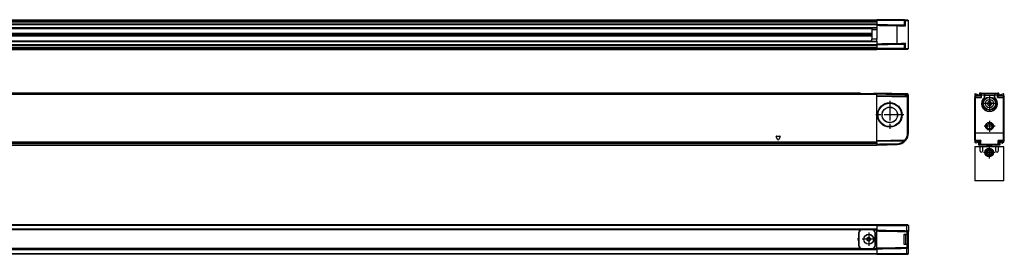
# Model space of a CAD drawing. Header units: millimetres. Extents: x -500 to 1397, y -592 to 328.
# Tile 15 of 15: x 788 to 1397, y 72 to 217. Entities that reach past the tile are written whole.
import ezdxf

# ---------------------------------------------------------------- set-up
doc = ezdxf.new("R2010")
doc.units = ezdxf.units.MM
doc.linetypes.add('DOT_CENTER', pattern=[14, 12, -1, 0, -1])
doc.layers.add('1', color=7, linetype='Continuous')

# ---------------------------------------------------------------- blocks, each defined once
blk = doc.blocks.new('REGLA_S_CM-1240__1', base_point=(179.5, 198.35))
at = {"color": 7, "linetype": 'Continuous'}
for p, q in [((1318, 216.35), (289, 216.35)), ((289, 213.81), (1318, 213.81)), ((1318, 216.35), (1318, 216.65)), ((1335.05, 216.65), (1318, 216.65)), ((1318, 216.25), (1318, 216.35)), ((1318, 216.25), (1318, 216.15)), ((1318, 216.15), (1318, 215.53)), ((1335.06, 216.15), (1318, 216.15)), ((1318, 215.53), (1318, 215.35)), ((1318, 215.35), (1318, 214.09)), ((1318, 213.81), (1318, 214.09)), ((1318, 213.81), (1318, 213.7)), ((1318, 213.7), (1318, 213.61)), ((1318, 213.61), (1318, 213.2)), ((1318, 213.2), (1318, 211.58)), ((1335.05, 216.65), (1335.42, 216.65)), ((1335.06, 216.15), (1335.8, 216.15)), ((1335.42, 216.65), (1337, 216.65)), ((1335.8, 216.15), (1337.5, 216.15)), ((1337, 216.65), (1337.5, 216.15)), ((1337.5, 198.85), (1337.5, 216.15)), ((1318, 211.38), (289, 211.38)), ((289, 208.3), (1315, 208.3)), ((289, 207.64), (1315, 207.64)), ((1315, 207.35), (289, 207.35)), ((1315, 207.06), (289, 207.06)), ((1315, 211.38), (1315, 210.43)), ((1318, 210.45), (1315, 210.43)), ((1315, 210.43), (1315, 204.57)), ((1318, 211.38), (1318, 211.58)), ((1318, 211.38), (1318, 210.45)), ((1315, 206.4), (289, 206.4)), ((289, 203.32), (1318, 203.32)), ((1318, 200.89), (289, 200.89)), ((1318, 204.55), (1315, 204.57)), ((1315, 203.32), (1315, 204.57)), ((1318, 203.32), (1318, 204.55)), ((1318, 203.32), (1318, 203.12)), ((1318, 203.12), (1318, 201.8)), ((1318, 201.8), (1318, 201.3)), ((1318, 201.3), (1318, 201.09)), ((1318, 200.89), (1318, 201.09)), ((1318, 200.89), (1318, 200.61)), ((289, 198.35), (1318, 198.35)), ((1318, 200.61), (1318, 199.35)), ((1318, 199.17), (1318, 199.35)), ((1318, 199.17), (1318, 198.85)), ((1318, 198.85), (1318, 198.45)), ((1335.06, 198.85), (1318, 198.85)), ((1318, 198.45), (1318, 198.35)), ((1335.05, 198.35), (1318, 198.35)), ((1335.42, 198.35), (1335.05, 198.35)), ((1335.06, 198.85), (1335.8, 198.85)), ((1337, 198.35), (1335.42, 198.35)), ((1335.8, 198.85), (1337.5, 198.85)), ((1337, 198.35), (1337.5, 198.85))]:
    blk.add_line(p, q, dxfattribs=at)
at = {"color": 3, "linetype": 'Continuous'}
for p, q in [((1318, 216.25), (289, 216.25)), ((289, 215.53), (1318, 215.53)), ((289, 215.35), (1318, 215.35)), ((289, 214.09), (1318, 214.09)), ((289, 213.61), (1318, 213.61)), ((1330.62, 212.98), (1330.62, 213.48)), ((1335.05, 216.65), (1335.06, 216.15)), ((1335.06, 213.19), (1335.06, 216.15)), ((1335.8, 216.15), (1335.42, 216.65)), ((1335.8, 212.89), (1335.8, 216.15)), ((1318, 211.58), (289, 211.58)), ((1315, 211.04), (289, 211.04)), ((1318, 210.45), (1318, 204.55)), ((1330.62, 202.02), (1330.62, 212.98)), ((289, 203.66), (1315, 203.66)), ((1315, 203.46), (289, 203.46)), ((289, 203.12), (1318, 203.12)), ((1318, 201.09), (289, 201.09)), ((1330.62, 202.02), (1330.62, 201.52)), ((1335.06, 198.85), (1335.06, 201.81)), ((1335.8, 198.85), (1335.8, 202.11)), ((1318, 200.61), (289, 200.61)), ((1318, 199.35), (289, 199.35)), ((1318, 199.17), (289, 199.17)), ((289, 198.45), (1318, 198.45)), ((1335.05, 198.35), (1335.06, 198.85)), ((1335.42, 198.35), (1335.8, 198.85))]:
    blk.add_line(p, q, dxfattribs=at)
at = {"color": 7, "linetype": 'Continuous'}
for points, knots in [([(1318, 213.7), (1319.05, 213.68), (1321.15, 213.65), (1324.31, 213.59), (1327.46, 213.53), (1329.57, 213.5), (1330.62, 213.48)], [0, 0, 0, 0, 3.15166, 6.30332, 9.463578, 12.623077, 12.623077, 12.623077, 12.623077]), ([(1318, 213.2), (1319.05, 213.18), (1321.15, 213.15), (1324.31, 213.09), (1327.46, 213.03), (1329.57, 213), (1330.62, 212.98)], [0, 0, 0, 0, 3.15166, 6.30332, 9.463704, 12.624084, 12.624084, 12.624084, 12.624084]), ([(1330.62, 213.48), (1331.07, 213.47), (1331.95, 213.46), (1333.09, 213.44), (1334.01, 213.42), (1334.5, 213.41), (1334.74, 213.41)], [0, 0, 0, 0, 1.348748, 2.635871, 3.411692, 4.119118, 4.119118, 4.119118, 4.119118]), ([(1334.74, 213.41), (1334.77, 213.39), (1334.82, 213.36), (1334.9, 213.3), (1334.98, 213.25), (1335.03, 213.21), (1335.06, 213.19)], [0, 0, 0, 0, 0.095415, 0.1919294, 0.2873584, 0.3838689, 0.3838689, 0.3838689, 0.3838689]), ([(1335.71, 212.89), (1335.67, 212.9), (1335.58, 212.93), (1335.44, 212.98), (1335.26, 213.06), (1335.13, 213.14), (1335.06, 213.19)], [0, 0, 0, 0, 0.1301788, 0.2770345, 0.4475943, 0.7194568, 0.7194568, 0.7194568, 0.7194568]), ([(1330.62, 212.98), (1331.11, 212.97), (1332.05, 212.96), (1333.4, 212.93), (1334.61, 212.91), (1335.36, 212.9), (1335.71, 212.89)], [0, 0, 0, 0, 1.45285, 2.839722, 4.047794, 5.085535, 5.085535, 5.085535, 5.085535]), ([(1335.71, 212.89), (1335.72, 212.89), (1335.75, 212.89), (1335.78, 212.89), (1335.8, 212.89)], [0, 0, 0, 0, 0.0452365, 0.09092104, 0.09092104, 0.09092104, 0.09092104]), ([(1318, 201.8), (1319.05, 201.82), (1321.15, 201.85), (1324.31, 201.91), (1327.46, 201.97), (1329.57, 202), (1330.62, 202.02)], [0, 0, 0, 0, 3.15166, 6.30332, 9.463704, 12.624084, 12.624084, 12.624084, 12.624084]), ([(1318, 201.3), (1319.05, 201.32), (1321.15, 201.35), (1324.31, 201.41), (1327.46, 201.47), (1329.57, 201.5), (1330.62, 201.52)], [0, 0, 0, 0, 3.15166, 6.30332, 9.463578, 12.623077, 12.623077, 12.623077, 12.623077]), ([(1330.62, 202.02), (1331.11, 202.03), (1332.05, 202.04), (1333.4, 202.07), (1334.61, 202.09), (1335.36, 202.1), (1335.71, 202.1)], [0, 0, 0, 0, 1.45285, 2.839722, 4.047794, 5.085555, 5.085555, 5.085555, 5.085555]), ([(1330.62, 201.52), (1331.07, 201.53), (1331.95, 201.54), (1333.09, 201.56), (1334.01, 201.58), (1334.5, 201.59), (1334.74, 201.59)], [0, 0, 0, 0, 1.348748, 2.635871, 3.411692, 4.119118, 4.119118, 4.119118, 4.119118]), ([(1334.74, 201.59), (1334.77, 201.61), (1334.82, 201.64), (1334.9, 201.7), (1334.98, 201.75), (1335.03, 201.79), (1335.06, 201.81)], [0, 0, 0, 0, 0.0954141, 0.1919294, 0.2873581, 0.3838689, 0.3838689, 0.3838689, 0.3838689]), ([(1335.06, 201.81), (1335.11, 201.84), (1335.23, 201.92), (1335.41, 202.01), (1335.58, 202.07), (1335.67, 202.09), (1335.71, 202.1)], [0, 0, 0, 0, 0.1862189, 0.442405, 0.588963, 0.7176325, 0.7176325, 0.7176325, 0.7176325]), ([(1335.71, 202.1), (1335.71, 202.1), (1335.73, 202.11), (1335.75, 202.11), (1335.77, 202.11), (1335.79, 202.11), (1335.8, 202.11)], [0, 0, 0, 0, 0.02214922, 0.04363428, 0.06769242, 0.09004996, 0.09004996, 0.09004996, 0.09004996])]:
    blk.add_open_spline(points, degree=3, knots=knots, dxfattribs=at)
blk = doc.blocks.new('REGLA_S-1020__3', base_point=(179.5, 198.35))
blk.add_blockref('REGLA_S_CM-1240__1', (179.5, 198.35))
blk = doc.blocks.new('Bottom4', base_point=(283.5, 207.5))
blk.add_blockref('REGLA_S-1020__3', (179.5, 198.35))
blk = doc.blocks.new('REGLA_S_CM-1240__5', base_point=(179.5, 139.15))
at = {"color": 7, "linetype": 'Continuous'}
for p, q in [((199, 170.85), (1318, 170.85)), ((1307.54, 171.35), (209.46, 171.35)), ((1307.83, 171.15), (1307.83, 170.86)), ((1307.83, 171.15), (1308.9, 171.15)), ((1308.9, 171.15), (1314.9, 171.15)), ((1314.9, 171.15), (1315.97, 171.15)), ((1315.97, 171.15), (1315.97, 170.86)), ((1316.26, 171.35), (1318, 171.35)), ((1318, 171.35), (1318, 171.15)), ((1318, 171.15), (1318, 170.85)), ((1318, 170.85), (1318, 170.66)), ((1318, 169.85), (1318, 170.66)), ((1334.92, 171.05), (1336.52, 171.03)), ((1318, 169.35), (1318, 169.85)), ((1318, 169.85), (1336.52, 169.53)), ((1318, 169.35), (1336.51, 169.03)), ((1318, 141.85), (1318, 169.35)), ((1337, 146.57), (1337, 168.53)), ((1337.5, 168.53), (1337.5, 170.03)), ((1337.5, 146.57), (1337.5, 168.53)), ((199, 140.43), (1318, 140.43)), ((1335.05, 142.15), (1318, 141.85)), ((1318, 141.35), (1318, 141.85)), ((1334.74, 141.64), (1318, 141.35)), ((1318, 141.05), (1318, 141.35)), ((1318, 140.88), (1318, 141.05)), ((1318, 140.88), (1318, 140.46)), ((1318, 140.46), (1318, 140.43)), ((1318, 140.43), (1318, 139.85)), ((1335.06, 141.65), (1334.74, 141.64)), ((278.27, 139.15), (1318, 139.15)), ((1318, 139.85), (1318, 139.35)), ((1318, 139.35), (1318, 139.15))]:
    blk.add_line(p, q, dxfattribs=at)
at = {"color": 3, "linetype": 'Continuous'}
for p, q in [((199, 170.66), (1318, 170.66)), ((1307.83, 171.15), (209.17, 171.15)), ((1308.9, 170.86), (1308.9, 171.15)), ((1314.9, 170.86), (1314.9, 171.15)), ((1315.97, 171.15), (1318, 171.15)), ((1336.52, 171.03), (1336.51, 170.83)), ((1336.51, 170.83), (1336.51, 170.53)), ((1336.51, 169.03), (1336.52, 169.53)), ((1337.5, 170.03), (1337, 170.03)), ((1337.5, 168.53), (1337, 168.53)), ((1337, 146.57), (1337.5, 146.57)), ((1318, 141.05), (199, 141.05)), ((1318, 140.88), (199, 140.88)), ((199, 140.46), (1318, 140.46)), ((1256.78, 142.53), (1255.72, 144.37)), ((1255.93, 144.75), (1258.07, 144.75)), ((1258.28, 144.37), (1257.22, 142.53)), ((1330.62, 139.57), (1330.62, 140.07)), ((1335.05, 142.15), (1335.06, 141.65)), ((1335.8, 141.99), (1335.42, 142.32)), ((199, 139.35), (1318, 139.35))]:
    blk.add_line(p, q, dxfattribs=at)
at = {"color": 7, "linetype": 'Continuous'}
for radius in [7.61, 7.35, 7.25, 4.8, 4.75]:
    blk.add_circle((1326, 157.85), radius, dxfattribs=at)
for centre, radius, start, end in [((1336.5, 170.03), 0.5, 359.99444, 88.50259), ((1336.5, 170.03), 1, 359.99484, 89.00516), ((1336.5, 168.53), 0.5, 0, 89), ((1336.5, 168.53), 1, 59.99496, 89), ((1336.5, 168.53), 1, 0, 59.99496), ((1330.5, 146.57), 6.5, 319.18578, 360), ((1330.5, 146.57), 7, 319.18578, 360), ((1330.5, 146.57), 7, 271, 319.18578), ((1330.5, 146.57), 6.5, 271.06748, 310.71085), ((1335.04, 142.65), 0.5, 271, 319.18578), ((1335.04, 142.65), 1, 271, 319.18578)]:
    blk.add_arc(centre, radius, start, end, dxfattribs=at)
at = {"color": 3, "linetype": 'Continuous'}
for centre, start, end in [((1255.93, 144.5), 90, 210), ((1257, 142.65), 210, 330), ((1258.07, 144.5), 330, 90)]:
    blk.add_arc(centre, 0.25, start, end, dxfattribs=at)
at = {"color": 7, "linetype": 'Continuous'}
for points, knots in [([(1307.83, 171.15), (1307.82, 171.18), (1307.8, 171.25), (1307.72, 171.3), (1307.63, 171.34), (1307.57, 171.35), (1307.54, 171.35)], [0, 0, 0, 0, 0.0950945, 0.2040772, 0.2937684, 0.3846964, 0.3846964, 0.3846964, 0.3846964]), ([(1315.97, 171.15), (1315.98, 171.18), (1316, 171.25), (1316.08, 171.3), (1316.17, 171.34), (1316.23, 171.35), (1316.26, 171.35)], [0, 0, 0, 0, 0.0950975, 0.204084, 0.2937718, 0.3846962, 0.3846962, 0.3846962, 0.3846962]), ([(1318, 171.35), (1319.54, 171.32), (1322.63, 171.27), (1326.99, 171.19), (1331.08, 171.12), (1333.64, 171.08), (1334.92, 171.05)], [0, 0, 0, 0, 4.625706, 9.251412, 13.085721, 16.92003, 16.92003, 16.92003, 16.92003]), ([(1318, 170.85), (1319.54, 170.82), (1322.63, 170.77), (1327.25, 170.69), (1331.88, 170.61), (1334.97, 170.55), (1336.51, 170.53)], [0, 0, 0, 0, 4.625706, 9.251412, 13.88531, 18.516016, 18.516016, 18.516016, 18.516016]), ([(1337, 169.39), (1337, 169.5), (1337, 169.71), (1337, 169.92), (1337, 170.03)], [0, 0, 0, 0, 0.3170095, 0.6340198, 0.6340198, 0.6340198, 0.6340198]), ([(1318, 139.85), (1319.05, 139.87), (1321.15, 139.91), (1324.31, 139.96), (1327.46, 140.02), (1329.57, 140.05), (1330.62, 140.07)], [0, 0, 0, 0, 3.15166, 6.30332, 9.463578, 12.623078, 12.623078, 12.623078, 12.623078]), ([(1318, 139.35), (1319.05, 139.37), (1321.15, 139.41), (1324.31, 139.46), (1327.46, 139.52), (1329.57, 139.55), (1330.62, 139.57)], [0, 0, 0, 0, 3.15166, 6.30332, 9.463705, 12.62409, 12.62409, 12.62409, 12.62409])]:
    blk.add_open_spline(points, degree=3, knots=knots, dxfattribs=at)
at = {"layer": '1', "color": 2, "linetype": 'DOT_CENTER'}
for p, q in [((1326, 166.46), (1326, 149.24)), ((1334.61, 157.85), (1317.39, 157.85))]:
    blk.add_line(p, q, dxfattribs=at)
blk = doc.blocks.new('REGLA_S-1020__6', base_point=(179.5, 117.05))
blk.add_blockref('REGLA_S_CM-1240__5', (179.5, 139.15))
blk = doc.blocks.new('Front4', base_point=(283.5, 144.2))
blk.add_blockref('REGLA_S-1020__6', (179.5, 117.05))
blk = doc.blocks.new('CABEZA_ROSCADA_REGLA_S__16', base_point=(1378.5, 117.05))
at = {"color": 7, "linetype": 'Continuous'}
for p, q in [((1378.5, 138.15), (1378.5, 117.35)), ((1381.95, 138.15), (1378.5, 138.15)), ((1383.35, 138.15), (1381.95, 138.15)), ((1381.95, 135.49), (1381.95, 138.15)), ((1385.65, 138.15), (1383.35, 138.15)), ((1383.35, 138.15), (1383.35, 135.49)), ((1386.86, 138.15), (1385.65, 138.15)), ((1386.15, 139.35), (1386.15, 138.74)), ((1386.15, 138.65), (1386.15, 138.74)), ((1386.25, 135.36), (1387.5, 136.09)), ((1386.25, 133.94), (1386.25, 135.36)), ((1387.5, 133.22), (1386.25, 133.94)), ((1388.12, 138.15), (1386.86, 138.15)), ((1387.5, 136.09), (1388.75, 135.36)), ((1388.75, 133.94), (1387.5, 133.22)), ((1389.35, 138.15), (1388.12, 138.15)), ((1388.75, 135.36), (1388.75, 133.94)), ((1388.85, 138.74), (1388.85, 139.35)), ((1388.85, 138.74), (1388.85, 138.65)), ((1391.65, 138.15), (1389.35, 138.15)), ((1391.65, 135.49), (1391.65, 138.15)), ((1393.05, 138.15), (1391.65, 138.15)), ((1396.5, 138.15), (1393.05, 138.15)), ((1393.05, 138.15), (1393.05, 135.49)), ((1396.5, 117.35), (1396.5, 138.15)), ((1378.8, 117.05), (1378.5, 117.35)), ((1396.2, 117.05), (1378.8, 117.05)), ((1396.5, 117.35), (1396.2, 117.05))]:
    blk.add_line(p, q, dxfattribs=at)
at = {"color": 3, "linetype": 'Continuous'}
for p, q in [((1387.35, 138.74), (1386.15, 138.74)), ((1387.35, 139.35), (1387.35, 138.74)), ((1387.64, 139.35), (1387.64, 138.74)), ((1388.85, 138.74), (1387.64, 138.74))]:
    blk.add_line(p, q, dxfattribs=at)
at = {"color": 7, "linetype": 'Continuous'}
for radius in [2.65, 2.15, 2]:
    blk.add_circle((1387.5, 134.65), radius, dxfattribs=at)
for centre, radius, start, end in [((1382.65, 135.49), 0.7, 180, 360), ((1385.65, 138.65), 0.5, 270, 360), ((1389.35, 138.65), 0.5, 180, 270), ((1392.35, 135.49), 0.7, 180, 360)]:
    blk.add_arc(centre, radius, start, end, dxfattribs=at)
at = {"color": 3, "linetype": 'Continuous'}
for points, knots in [([(1387.35, 138.74), (1387.35, 138.67), (1387.36, 138.52), (1387.25, 138.32), (1387.08, 138.18), (1386.93, 138.16), (1386.86, 138.15)], [0, 0, 0, 0, 0.2169612, 0.4331785, 0.6479076, 0.861469, 0.861469, 0.861469, 0.861469]), ([(1387.64, 138.74), (1387.62, 138.72), (1387.58, 138.67), (1387.49, 138.65), (1387.4, 138.67), (1387.36, 138.72), (1387.35, 138.74)], [0, 0, 0, 0, 0.0785875, 0.1728894, 0.2669907, 0.345065, 0.345065, 0.345065, 0.345065]), ([(1388.12, 138.15), (1388.05, 138.16), (1387.9, 138.18), (1387.73, 138.32), (1387.62, 138.52), (1387.63, 138.67), (1387.64, 138.74)], [0, 0, 0, 0, 0.2137172, 0.4286319, 0.6450706, 0.8622674, 0.8622674, 0.8622674, 0.8622674])]:
    blk.add_open_spline(points, degree=3, knots=knots, dxfattribs=at)
at = {"layer": '1', "color": 2, "linetype": 'DOT_CENTER'}
for p, q in [((1391.15, 134.65), (1383.85, 134.65)), ((1387.5, 138.3), (1387.5, 131))]:
    blk.add_line(p, q, dxfattribs=at)
blk = doc.blocks.new('REGLA_S_CM-1240__17', base_point=(1378.5, 139.15))
at = {"color": 7, "linetype": 'Continuous'}
for p, q in [((1378.5, 170.66), (1378.5, 169.35)), ((1381.23, 169.95), (1378.77, 170.84)), ((1381.5, 171.15), (1381.5, 170.14)), ((1382.4, 171.35), (1381.7, 171.35)), ((1381.9, 170.85), (1381.9, 169.85)), ((1382.4, 171.35), (1391.75, 171.35)), ((1384.65, 170.83), (1384.65, 170.05)), ((1390.65, 170.83), (1390.65, 170.05)), ((1391.75, 171.35), (1392.9, 171.35)), ((1392.9, 171.35), (1393.3, 171.35)), ((1393.4, 170.85), (1393.4, 169.85)), ((1393.5, 170.14), (1393.5, 171.15)), ((1396.23, 170.84), (1393.77, 169.95)), ((1396.5, 169.65), (1396.5, 170.66)), ((1379, 169.85), (1378.5, 169.35)), ((1378.5, 169.35), (1378.5, 169.03)), ((1378.5, 169.03), (1378.5, 168.53)), ((1378.5, 146.57), (1378.5, 168.53)), ((1379, 169.85), (1379, 169.53)), ((1381.9, 169.85), (1379, 169.85)), ((1379, 169.53), (1379, 168.53)), ((1379, 146.57), (1379, 168.53)), ((1381.9, 169.85), (1382.22, 169.53)), ((1384.65, 170.05), (1384.65, 170.03)), ((1384.65, 170.03), (1384.65, 168.66)), ((1384.65, 168.63), (1384.65, 168.66)), ((1386.34, 165.08), (1386.21, 164.85)), ((1386.21, 164.85), (1386.34, 164.62)), ((1386.37, 165.13), (1386.34, 165.08)), ((1386.34, 164.62), (1386.37, 164.57)), ((1386.77, 165.82), (1386.37, 165.13)), ((1386.37, 164.57), (1386.77, 163.88)), ((1386.79, 165.87), (1386.77, 165.82)), ((1386.93, 166.1), (1386.79, 165.87)), ((1387.2, 166.1), (1386.93, 166.1)), ((1387.25, 166.1), (1387.2, 166.1)), ((1388.05, 166.1), (1387.25, 166.1)), ((1388.1, 166.1), (1388.05, 166.1)), ((1388.37, 166.1), (1388.1, 166.1)), ((1388.51, 165.87), (1388.37, 166.1)), ((1388.53, 165.82), (1388.51, 165.87)), ((1388.93, 165.13), (1388.53, 165.82)), ((1388.53, 163.88), (1388.93, 164.57)), ((1388.96, 165.08), (1388.93, 165.13)), ((1388.93, 164.57), (1388.96, 164.62)), ((1389.09, 164.85), (1388.96, 165.08)), ((1388.96, 164.62), (1389.09, 164.85)), ((1390.65, 170.05), (1390.65, 170.03)), ((1390.65, 168.66), (1390.65, 170.03)), ((1390.65, 168.66), (1390.65, 168.63)), ((1393.4, 169.85), (1393.08, 169.53)), ((1393.4, 169.85), (1396.3, 169.85)), ((1396.3, 169.53), (1396.3, 169.85)), ((1396.5, 169.65), (1396.3, 169.85)), ((1396.3, 168.53), (1396.3, 169.53)), ((1396.3, 146.57), (1396.3, 168.53)), ((1396.8, 169.35), (1396.5, 169.65)), ((1396.8, 169.03), (1396.8, 169.35)), ((1396.8, 168.53), (1396.8, 169.03)), ((1396.8, 146.57), (1396.8, 168.53)), ((1386.77, 163.88), (1386.79, 163.83)), ((1386.79, 163.83), (1386.93, 163.6)), ((1386.93, 163.6), (1387.2, 163.6)), ((1387.2, 163.6), (1387.25, 163.6)), ((1387.25, 163.6), (1388.05, 163.6)), ((1388.05, 163.6), (1388.1, 163.6)), ((1388.1, 163.6), (1388.37, 163.6)), ((1388.37, 163.6), (1388.51, 163.83)), ((1388.51, 163.83), (1388.53, 163.88)), ((1378.5, 142.32), (1378.5, 146.57)), ((1379, 141.99), (1379, 146.57)), ((1396.3, 141.99), (1396.3, 146.57)), ((1396.8, 142.32), (1396.8, 146.57)), ((1378.5, 142.15), (1378.5, 142.32)), ((1378.5, 142.15), (1378.5, 141.85)), ((1379, 141.35), (1378.5, 141.85)), ((1378.5, 141.85), (1378.5, 141.05)), ((1379.32, 140.46), (1378.6, 140.88)), ((1379, 141.65), (1379, 141.99)), ((1379, 141.65), (1379, 141.35)), ((1381.45, 141.35), (1379, 141.35)), ((1380.76, 141.04), (1379.5, 140.45)), ((1381.04, 139.35), (1381.04, 140.85)), ((1381.45, 141.35), (1381.74, 141.64)), ((1381.45, 141.35), (1381.45, 139.85)), ((1393.85, 141.35), (1393.56, 141.64)), ((1393.85, 141.35), (1396.3, 141.35)), ((1393.85, 141.35), (1393.85, 139.85)), ((1393.96, 140.85), (1393.96, 139.35)), ((1395.5, 140.45), (1394.24, 141.04)), ((1396.4, 140.88), (1395.68, 140.46)), ((1396.3, 141.65), (1396.3, 141.99)), ((1396.3, 141.35), (1396.3, 141.65)), ((1396.5, 141.55), (1396.3, 141.35)), ((1396.8, 141.85), (1396.5, 141.55)), ((1396.5, 141.05), (1396.5, 141.55)), ((1396.8, 142.15), (1396.8, 142.32)), ((1396.8, 141.85), (1396.8, 142.15)), ((1383.27, 139.15), (1381.24, 139.15)), ((1381.95, 139.35), (1383.47, 139.35)), ((1383.47, 139.35), (1391.53, 139.35)), ((1391.53, 139.35), (1393.35, 139.35)), ((1393.76, 139.15), (1391.73, 139.15))]:
    blk.add_line(p, q, dxfattribs=at)
at = {"color": 3, "linetype": 'Continuous'}
for p, q in [((1382.72, 171.03), (1382.22, 170.53)), ((1384.45, 171.03), (1382.72, 171.03)), ((1384.45, 171.05), (1390.85, 171.05)), ((1384.45, 171.03), (1384.45, 171.05)), ((1384.45, 171.03), (1384.45, 170.03)), ((1390.85, 171.05), (1390.85, 171.03)), ((1390.85, 171.03), (1390.85, 170.03)), ((1392.58, 171.03), (1390.85, 171.03)), ((1392.58, 171.03), (1393.08, 170.53)), ((1378.5, 169.03), (1379, 169.53)), ((1379, 168.53), (1378.5, 168.53)), ((1379, 169.53), (1382.22, 169.53)), ((1379, 168.53), (1382.74, 168.53)), ((1382.74, 170.03), (1382.23, 170.03)), ((1384.45, 170.03), (1382.74, 170.03)), ((1384.45, 170.03), (1384.45, 168.66)), ((1384.6, 168.59), (1384.54, 168.55)), ((1384.58, 168.51), (1384.63, 168.57)), ((1384.6, 168.59), (1384.59, 168.66)), ((1384.6, 168.59), (1384.63, 168.57)), ((1384.63, 168.57), (1384.65, 168.63)), ((1384.65, 170.05), (1390.65, 170.05)), ((1390.65, 168.63), (1390.67, 168.57)), ((1390.7, 168.59), (1390.67, 168.57)), ((1390.67, 168.57), (1390.72, 168.51)), ((1390.7, 168.59), (1390.71, 168.66)), ((1390.7, 168.59), (1390.76, 168.55)), ((1392.56, 170.03), (1390.85, 170.03)), ((1390.85, 168.66), (1390.85, 170.03)), ((1392.56, 170.03), (1393.07, 170.03)), ((1392.56, 168.53), (1396.3, 168.53)), ((1393.08, 169.53), (1396.3, 169.53)), ((1396.3, 169.53), (1396.8, 169.03)), ((1396.3, 168.53), (1396.8, 168.53)), ((1378.5, 146.57), (1379, 146.57)), ((1396.3, 146.57), (1379, 146.57)), ((1396.8, 146.57), (1396.3, 146.57)), ((1379, 141.99), (1378.5, 142.32)), ((1378.5, 142.15), (1379, 141.65)), ((1382.26, 141.99), (1379, 141.99)), ((1381.74, 141.64), (1379, 141.65)), ((1382.17, 139.57), (1381.67, 140.07)), ((1381.96, 141.65), (1381.74, 141.64)), ((1396.3, 141.99), (1393.04, 141.99)), ((1393.13, 139.57), (1393.63, 140.07)), ((1393.56, 141.64), (1393.34, 141.65)), ((1396.3, 141.65), (1393.56, 141.64)), ((1396.8, 142.32), (1396.3, 141.99)), ((1396.8, 142.15), (1396.3, 141.65)), ((1393.13, 139.57), (1382.17, 139.57))]:
    blk.add_line(p, q, dxfattribs=at)
at = {"color": 7, "linetype": 'Continuous'}
for centre, radius in [((1387.65, 164.85), 4), ((1387.65, 164.85), 3.8), ((1387.65, 164.85), 2.55), ((1387.65, 150.85), 2.4), ((1387.65, 150.85), 1.65)]:
    blk.add_circle(centre, radius, dxfattribs=at)
for centre, radius, start, end in [((1378.7, 170.66), 0.2, 70, 180), ((1381.7, 171.15), 0.2, 90, 180), ((1384.44, 170.85), 0.209, 359.65827, 87.42733), ((1384.45, 170.84), 0.2, 357.50347, 2.49653), ((1390.86, 170.85), 0.209, 92.57267, 180.34173), ((1390.85, 170.84), 0.2, 177.50348, 182.49653), ((1393.3, 171.15), 0.2, 360, 90), ((1396.3, 170.66), 0.2, 0, 110), ((1381.3, 170.14), 0.2, 250, 0), ((1381.74, 168.52), 0.998, 0.21881, 60.64593), ((1387.65, 164.85), 4.77, 130.03721, 49.96279), ((1387.65, 164.85), 4.75, 130.27588, 49.72412), ((1384.45, 168.63), 0.2, 310.21568, 0.06433), ((1387.65, 164.85), 1.33, 169.96204, 190.03791), ((1387.65, 164.85), 1.31, 167.86412, 192.13582), ((1387.65, 164.85), 1.31, 107.86392, 132.13588), ((1387.65, 164.85), 1.33, 109.96186, 130.03796), ((1387.65, 164.85), 1.31, 47.86377, 72.13609), ((1387.65, 164.85), 1.33, 49.96173, 70.03815), ((1387.65, 164.85), 1.31, 347.86383, 12.13623), ((1387.65, 164.85), 1.33, 349.96178, 10.03827), ((1390.85, 168.63), 0.2, 179.93566, 229.78433), ((1393.56, 168.52), 0.998, 119.35407, 179.78119), ((1393.7, 170.14), 0.2, 180, 290), ((1387.65, 164.85), 1.31, 227.86418, 252.13596), ((1387.65, 164.85), 1.33, 229.96209, 250.03803), ((1387.65, 164.85), 1.31, 287.86403, 312.13617), ((1387.65, 164.85), 1.33, 289.96196, 310.03821), ((1378.7, 141.05), 0.2, 180, 240), ((1379.42, 140.63), 0.2, 240, 295), ((1380.84, 140.85), 0.2, 0, 115), ((1394.16, 140.85), 0.2, 65, 180), ((1395.58, 140.63), 0.2, 245, 300), ((1396.3, 141.05), 0.2, 300, 0), ((1381.24, 139.35), 0.2, 180, 270), ((1383.27, 139.35), 0.2, 270, 360), ((1391.73, 139.35), 0.2, 180, 270), ((1393.76, 139.35), 0.2, 270, 0)]:
    blk.add_arc(centre, radius, start, end, dxfattribs=at)
at = {"color": 3, "linetype": 'Continuous'}
for centre, radius, start, end in [((1384.45, 170.83), 0.2, 5.10682, 90.11873), ((1390.85, 170.83), 0.2, 89.88127, 174.89318), ((1387.65, 164.85), 4.97, 130.03721, 49.96279)]:
    blk.add_arc(centre, radius, start, end, dxfattribs=at)
at = {"color": 7, "linetype": 'Continuous'}
for points in [[(1381.9, 170.85), (1381.94, 170.89), (1382.03, 170.97), (1382.15, 171.1), (1382.28, 171.22), (1382.36, 171.31), (1382.4, 171.35)], [(1382.74, 168.53), (1382.74, 168.65), (1382.74, 168.9), (1382.74, 169.28), (1382.74, 169.65), (1382.74, 169.9), (1382.74, 170.03)], [(1392.56, 168.53), (1392.56, 168.65), (1392.56, 168.9), (1392.56, 169.28), (1392.56, 169.65), (1392.56, 169.9), (1392.56, 170.03)], [(1381.95, 139.35), (1381.91, 139.39), (1381.82, 139.48), (1381.7, 139.6), (1381.57, 139.73), (1381.49, 139.81), (1381.45, 139.85)], [(1393.35, 139.35), (1393.39, 139.39), (1393.48, 139.48), (1393.6, 139.6), (1393.73, 139.73), (1393.81, 139.81), (1393.85, 139.85)]]:
    blk.add_open_spline(points, degree=3, dxfattribs=at)
for points, knots in [([(1381.9, 170.85), (1381.93, 170.82), (1381.98, 170.77), (1382.06, 170.69), (1382.14, 170.61), (1382.2, 170.55), (1382.22, 170.53)], [0, 0, 0, 0, 0.114169, 0.2283381, 0.3427111, 0.4570159, 0.4570159, 0.4570159, 0.4570159]), ([(1382.23, 170.03), (1382.23, 170.09), (1382.23, 170.21), (1382.23, 170.34), (1382.23, 170.44), (1382.22, 170.49), (1382.22, 170.53)], [0, 0, 0, 0, 0.1875059, 0.3486005, 0.3990349, 0.4999574, 0.4999574, 0.4999574, 0.4999574]), ([(1382.4, 171.35), (1382.43, 171.32), (1382.48, 171.27), (1382.56, 171.19), (1382.64, 171.11), (1382.7, 171.05), (1382.72, 171.03)], [0, 0, 0, 0, 0.114169, 0.2283381, 0.3427212, 0.4570969, 0.4570969, 0.4570969, 0.4570969]), ([(1382.74, 170.03), (1382.74, 170.07), (1382.74, 170.17), (1382.74, 170.34), (1382.74, 170.52), (1382.74, 170.72), (1382.73, 170.87), (1382.73, 170.96), (1382.73, 171.01), (1382.72, 171.02), (1382.72, 171.03)], [0, 0, 0, 0, 0.140114, 0.277951, 0.507517, 0.705284, 0.858762, 0.958853, 0.989249, 1.000271, 1.000271, 1.000271, 1.000271]), ([(1392.56, 170.03), (1392.56, 170.07), (1392.56, 170.17), (1392.56, 170.34), (1392.56, 170.52), (1392.56, 170.72), (1392.57, 170.87), (1392.57, 170.96), (1392.57, 171.01), (1392.58, 171.02), (1392.58, 171.03)], [0, 0, 0, 0, 0.140114, 0.277951, 0.507517, 0.705284, 0.858762, 0.958853, 0.989249, 1.000271, 1.000271, 1.000271, 1.000271]), ([(1392.9, 171.35), (1392.87, 171.32), (1392.82, 171.27), (1392.74, 171.19), (1392.66, 171.11), (1392.6, 171.05), (1392.58, 171.03)], [0, 0, 0, 0, 0.114169, 0.2283381, 0.3427212, 0.4570969, 0.4570969, 0.4570969, 0.4570969]), ([(1393.4, 170.85), (1393.36, 170.89), (1393.27, 170.97), (1393.15, 171.1), (1393.02, 171.22), (1392.94, 171.31), (1392.9, 171.35)], [0, 0, 0, 0, 0.1768036, 0.3536072, 0.5304108, 0.7072145, 0.7072145, 0.7072145, 0.7072145]), ([(1393.07, 170.03), (1393.07, 170.09), (1393.07, 170.21), (1393.07, 170.34), (1393.07, 170.44), (1393.08, 170.49), (1393.08, 170.53)], [0, 0, 0, 0, 0.1875059, 0.3486005, 0.3990349, 0.4999574, 0.4999574, 0.4999574, 0.4999574]), ([(1393.4, 170.85), (1393.37, 170.82), (1393.32, 170.77), (1393.24, 170.69), (1393.16, 170.61), (1393.1, 170.55), (1393.08, 170.53)], [0, 0, 0, 0, 0.114169, 0.2283381, 0.3427111, 0.4570159, 0.4570159, 0.4570159, 0.4570159]), ([(1382.22, 169.53), (1382.23, 169.61), (1382.23, 169.78), (1382.23, 169.94), (1382.23, 170.03)], [0, 0, 0, 0, 0.2501851, 0.5002643, 0.5002643, 0.5002643, 0.5002643]), ([(1382.23, 169.39), (1382.23, 169.41), (1382.23, 169.44), (1382.23, 169.49), (1382.23, 169.51), (1382.22, 169.52), (1382.22, 169.53)], [0, 0, 0, 0, 0.0562239, 0.0977245, 0.1225993, 0.134224, 0.134224, 0.134224, 0.134224]), ([(1393.08, 169.53), (1393.07, 169.61), (1393.07, 169.78), (1393.07, 169.94), (1393.07, 170.03)], [0, 0, 0, 0, 0.2501851, 0.5002643, 0.5002643, 0.5002643, 0.5002643]), ([(1393.07, 169.39), (1393.07, 169.42), (1393.07, 169.46), (1393.07, 169.5), (1393.08, 169.53)], [0, 0, 0, 0, 0.0669414, 0.1342792, 0.1342792, 0.1342792, 0.1342792]), ([(1381.45, 139.85), (1381.47, 139.87), (1381.5, 139.91), (1381.56, 139.96), (1381.62, 140.02), (1381.65, 140.05), (1381.67, 140.07)], [0, 0, 0, 0, 0.0778521, 0.1555749, 0.2335752, 0.3115599, 0.3115599, 0.3115599, 0.3115599]), ([(1381.67, 140.07), (1381.67, 140.09), (1381.69, 140.14), (1381.69, 140.26), (1381.71, 140.45), (1381.72, 140.69), (1381.73, 140.97), (1381.73, 141.29), (1381.74, 141.52), (1381.74, 141.64)], [0, 0, 0, 0, 0.04976, 0.169215, 0.357923, 0.614931, 0.890363, 1.211074, 1.574754, 1.574754, 1.574754, 1.574754]), ([(1382.26, 141.94), (1382.25, 141.9), (1382.24, 141.82), (1382.17, 141.73), (1382.08, 141.66), (1382, 141.65), (1381.96, 141.65)], [0, 0, 0, 0, 0.1426578, 0.2310278, 0.3263778, 0.4669927, 0.4669927, 0.4669927, 0.4669927]), ([(1382.17, 139.57), (1382.17, 139.59), (1382.19, 139.65), (1382.2, 139.77), (1382.21, 139.98), (1382.22, 140.25), (1382.23, 140.59), (1382.24, 140.99), (1382.25, 141.45), (1382.26, 141.77), (1382.26, 141.94)], [0, 0, 0, 0, 0.052655, 0.180467, 0.382921, 0.65901, 0.998254, 1.39985, 1.860174, 2.375598, 2.375598, 2.375598, 2.375598]), ([(1382.26, 141.94), (1382.26, 141.95), (1382.26, 141.97), (1382.26, 141.99), (1382.26, 141.99)], [0, 0, 0, 0, 0.0256188, 0.0513518, 0.0513518, 0.0513518, 0.0513518]), ([(1393.04, 141.94), (1393.04, 141.95), (1393.04, 141.97), (1393.04, 141.99), (1393.04, 141.99)], [0, 0, 0, 0, 0.0256188, 0.0513518, 0.0513518, 0.0513518, 0.0513518]), ([(1393.13, 139.57), (1393.13, 139.59), (1393.11, 139.65), (1393.1, 139.77), (1393.09, 139.98), (1393.08, 140.25), (1393.07, 140.59), (1393.06, 140.99), (1393.05, 141.45), (1393.04, 141.77), (1393.04, 141.94)], [0, 0, 0, 0, 0.052655, 0.180467, 0.382921, 0.65901, 0.998254, 1.39985, 1.860174, 2.375598, 2.375598, 2.375598, 2.375598]), ([(1393.34, 141.65), (1393.3, 141.65), (1393.22, 141.66), (1393.13, 141.73), (1393.06, 141.82), (1393.05, 141.9), (1393.04, 141.94)], [0, 0, 0, 0, 0.1406149, 0.2359649, 0.3243349, 0.4669927, 0.4669927, 0.4669927, 0.4669927]), ([(1393.63, 140.07), (1393.63, 140.09), (1393.61, 140.14), (1393.61, 140.26), (1393.59, 140.45), (1393.58, 140.69), (1393.57, 140.97), (1393.57, 141.29), (1393.56, 141.52), (1393.56, 141.64)], [0, 0, 0, 0, 0.04976, 0.169215, 0.357923, 0.614931, 0.890363, 1.211074, 1.574754, 1.574754, 1.574754, 1.574754]), ([(1393.85, 139.85), (1393.83, 139.87), (1393.8, 139.91), (1393.74, 139.96), (1393.68, 140.02), (1393.65, 140.05), (1393.63, 140.07)], [0, 0, 0, 0, 0.0778521, 0.1555749, 0.2335752, 0.3115599, 0.3115599, 0.3115599, 0.3115599]), ([(1381.95, 139.35), (1381.97, 139.37), (1382, 139.41), (1382.06, 139.46), (1382.12, 139.52), (1382.15, 139.55), (1382.17, 139.57)], [0, 0, 0, 0, 0.0777875, 0.1555749, 0.2335499, 0.3113578, 0.3113578, 0.3113578, 0.3113578]), ([(1393.35, 139.35), (1393.33, 139.37), (1393.3, 139.41), (1393.24, 139.46), (1393.18, 139.52), (1393.15, 139.55), (1393.13, 139.57)], [0, 0, 0, 0, 0.0777875, 0.1555749, 0.2335499, 0.3113578, 0.3113578, 0.3113578, 0.3113578])]:
    blk.add_open_spline(points, degree=3, knots=knots, dxfattribs=at)
at = {"color": 3, "linetype": 'Continuous'}
for points, knots in [([(1384.65, 170.03), (1384.64, 170.03), (1384.62, 170.03), (1384.58, 170.03), (1384.52, 170.03), (1384.48, 170.03), (1384.45, 170.03)], [0, 0, 0, 0, 0.0292893, 0.0585786, 0.1198927, 0.2, 0.2, 0.2, 0.2]), ([(1384.45, 168.66), (1384.46, 168.65), (1384.47, 168.63), (1384.5, 168.6), (1384.52, 168.58), (1384.53, 168.56), (1384.54, 168.55)], [0, 0, 0, 0, 0.0386081, 0.0757296, 0.109934, 0.1401818, 0.1401818, 0.1401818, 0.1401818]), ([(1384.59, 168.66), (1384.58, 168.66), (1384.56, 168.66), (1384.53, 168.66), (1384.49, 168.66), (1384.46, 168.66), (1384.45, 168.66)], [0, 0, 0, 0, 0.0304793, 0.0648848, 0.1024611, 0.1414214, 0.1414214, 0.1414214, 0.1414214]), ([(1384.54, 168.55), (1384.55, 168.55), (1384.55, 168.54), (1384.56, 168.52), (1384.57, 168.51), (1384.58, 168.51), (1384.58, 168.51)], [0, 0, 0, 0, 0.02351597, 0.03325422, 0.05649766, 0.05981815, 0.05981815, 0.05981815, 0.05981815]), ([(1384.58, 168.51), (1384.58, 168.51), (1384.58, 168.5), (1384.58, 168.49), (1384.58, 168.48), (1384.58, 168.48), (1384.58, 168.47)], [0, 0, 0, 0, 0.00104495, 0.00835958, 0.02410152, 0.03149893, 0.03149893, 0.03149893, 0.03149893]), ([(1384.65, 168.66), (1384.65, 168.66), (1384.64, 168.66), (1384.63, 168.66), (1384.62, 168.66), (1384.6, 168.66), (1384.59, 168.66)], [0, 0, 0, 0, 0.00507466, 0.01014933, 0.03322462, 0.05857865, 0.05857865, 0.05857865, 0.05857865]), ([(1390.85, 170.03), (1390.82, 170.03), (1390.78, 170.03), (1390.72, 170.03), (1390.68, 170.03), (1390.66, 170.03), (1390.65, 170.03)], [0, 0, 0, 0, 0.0801178, 0.1414214, 0.1707107, 0.2, 0.2, 0.2, 0.2]), ([(1390.71, 168.66), (1390.7, 168.66), (1390.69, 168.66), (1390.67, 168.66), (1390.66, 168.66), (1390.65, 168.66), (1390.65, 168.66)], [0, 0, 0, 0, 0.02472124, 0.04335465, 0.05096665, 0.05857865, 0.05857865, 0.05857865, 0.05857865]), ([(1390.85, 168.66), (1390.84, 168.66), (1390.81, 168.66), (1390.77, 168.66), (1390.74, 168.66), (1390.72, 168.66), (1390.71, 168.66)], [0, 0, 0, 0, 0.0389588, 0.0765366, 0.1109401, 0.1414214, 0.1414214, 0.1414214, 0.1414214]), ([(1390.72, 168.51), (1390.72, 168.51), (1390.73, 168.51), (1390.73, 168.52), (1390.74, 168.53), (1390.75, 168.54), (1390.76, 168.55)], [0, 0, 0, 0, 0.00203021, 0.01624166, 0.03114719, 0.05981815, 0.05981815, 0.05981815, 0.05981815]), ([(1390.72, 168.47), (1390.72, 168.48), (1390.72, 168.48), (1390.72, 168.49), (1390.72, 168.5), (1390.72, 168.51), (1390.72, 168.51)], [0, 0, 0, 0, 0.0073974, 0.02313934, 0.03045398, 0.03149893, 0.03149893, 0.03149893, 0.03149893]), ([(1390.76, 168.55), (1390.77, 168.56), (1390.78, 168.58), (1390.8, 168.6), (1390.83, 168.63), (1390.84, 168.65), (1390.85, 168.66)], [0, 0, 0, 0, 0.0302482, 0.0644522, 0.1015654, 0.1401818, 0.1401818, 0.1401818, 0.1401818])]:
    blk.add_open_spline(points, degree=3, knots=knots, dxfattribs=at)
at = {"layer": '1', "color": 2, "linetype": 'DOT_CENTER'}
for p, q in [((1392.65, 164.85), (1382.65, 164.85)), ((1387.65, 169.85), (1387.65, 159.85)), ((1387.65, 154.25), (1387.65, 147.45)), ((1391.05, 150.85), (1384.25, 150.85))]:
    blk.add_line(p, q, dxfattribs=at)
at = {"layer": '1', "color": 30, "linetype": 'Continuous'}
blk.add_arc((1387.65, 150.85), 2, 175, 95, dxfattribs=at)
blk = doc.blocks.new('REGLA_S-1020__18', base_point=(1378.5, 117.05))
for name, p in [('REGLA_S_CM-1240__17', (1378.5, 139.15)), ('CABEZA_ROSCADA_REGLA_S__16', (1378.5, 117.05))]:
    blk.add_blockref(name, p)
blk = doc.blocks.new('Left4', base_point=(1387.65, 144.2))
blk.add_blockref('REGLA_S-1020__18', (1378.5, 117.05))
blk = doc.blocks.new('REGLA_S_CM-1240__23', base_point=(179.5, 71.75))
at = {"color": 3, "linetype": 'Continuous'}
for p, q in [((199, 89.78), (1318, 89.78)), ((1318, 87.32), (199, 87.32)), ((1307.54, 86.85), (209.46, 86.85)), ((1316.26, 86.85), (1318, 86.85)), ((1318, 75.65), (1318, 86.15)), ((1336.51, 90.05), (1336.52, 89.55)), ((1336.51, 86.33), (1336.52, 89.55)), ((1336.52, 85.83), (1336.51, 86.33)), ((1336.52, 85.83), (1336.52, 84.1)), ((1334.92, 77.7), (1334.92, 84.1)), ((1334.92, 84.1), (1336.52, 84.1)), ((1336.52, 84.1), (1337.5, 84.1)), ((199, 74.78), (1318, 74.78)), ((1307.54, 75.25), (209.46, 75.25)), ((1316.26, 75.25), (1318, 75.25)), ((1336.52, 77.7), (1334.92, 77.7)), ((1336.52, 75.97), (1336.51, 75.47)), ((1336.52, 72.25), (1336.51, 75.47)), ((1336.52, 77.7), (1336.52, 75.97)), ((1336.52, 77.7), (1337.5, 77.7)), ((199, 72.32), (1318, 72.32)), ((1336.51, 71.75), (1336.52, 72.25))]:
    blk.add_line(p, q, dxfattribs=at)
at = {"color": 7, "linetype": 'Continuous'}
for p, q in [((1307.83, 87.05), (209.17, 87.05)), ((289, 90.05), (1318, 90.05)), ((1306.8, 82.37), (1306.8, 85.3)), ((1307.54, 86.85), (1307.83, 87.05)), ((1315.97, 87.05), (1307.83, 87.05)), ((1314.9, 86.8), (1308.9, 86.8)), ((1316.26, 86.85), (1315.97, 87.05)), ((1315.97, 87.05), (1318, 87.05)), ((1317, 85.3), (1317, 76.8)), ((1318, 90.05), (1336.51, 90.05)), ((1318, 90.05), (1318, 89.78)), ((1318, 89.78), (1318, 89.55)), ((1318, 89.55), (1336.52, 89.55)), ((1318, 89.55), (1318, 87.32)), ((1318, 87.32), (1318, 87.05)), ((1318, 87.05), (1318, 86.85)), ((1318, 86.65), (1318, 86.85)), ((1318, 86.15), (1318, 86.65)), ((1336.51, 90.05), (1337, 90.05)), ((1337.5, 89.55), (1336.52, 89.55)), ((1337, 90.05), (1337.5, 89.55)), ((1337.5, 85.81), (1337, 86.32)), ((1337.5, 89.55), (1337.5, 85.81)), ((1337.5, 84.1), (1337.5, 85.81)), ((1306.8, 76.8), (1306.8, 79.73)), ((1306.9, 84.8), (1306.9, 77.3)), ((1311.85, 81.05), (1312.42, 82.05)), ((1312.42, 80.05), (1311.85, 81.05)), ((1312.42, 82.05), (1313.58, 82.05)), ((1313.58, 80.05), (1312.42, 80.05)), ((1313.58, 82.05), (1314.15, 81.05)), ((1314.15, 81.05), (1313.58, 80.05)), ((1316.9, 77.3), (1316.9, 84.8)), ((1335.51, 83.9), (1335.9, 83.9)), ((1335.9, 77.9), (1335.9, 83.9)), ((1335.9, 83.9), (1336.51, 83.9)), ((1336.51, 83.9), (1337.3, 83.9)), ((1336.7, 83.9), (1336.7, 80.9)), ((1336.7, 80.9), (1336.7, 77.9)), ((1337.05, 83.9), (1337.05, 77.9)), ((1337.45, 83.45), (1337.3, 83.9)), ((1337.45, 83.45), (1337.45, 78.35)), ((1337.5, 77.7), (1337.5, 84.1)), ((1307.83, 75.05), (209.17, 75.05)), ((1307.83, 75.05), (1307.54, 75.25)), ((1307.83, 75.05), (1315.97, 75.05)), ((1308.9, 75.3), (1314.9, 75.3)), ((1315.97, 75.05), (1316.26, 75.25)), ((1315.97, 75.05), (1318, 75.05)), ((1318, 75.25), (1318, 75.65)), ((1318, 75.25), (1318, 75.15)), ((1318, 75.15), (1318, 75.05)), ((1318, 74.78), (1318, 75.05)), ((1318, 74.78), (1318, 72.32)), ((1335.9, 77.9), (1335.51, 77.9)), ((1336.51, 77.9), (1335.9, 77.9)), ((1336.51, 77.9), (1337.3, 77.9)), ((1337.5, 75.99), (1337, 75.48)), ((1337.45, 78.35), (1337.3, 77.9)), ((1337.5, 75.99), (1337.5, 77.7)), ((1337.5, 72.25), (1337.5, 75.99)), ((289, 72.05), (1318, 72.05)), ((1318, 72.32), (1318, 72.25)), ((1318, 72.25), (1318, 72.05)), ((1318, 72.25), (1336.52, 72.25)), ((1318, 72.05), (1318, 71.75)), ((1318, 71.75), (1336.51, 71.75)), ((1336.51, 71.75), (1337, 71.75)), ((1336.52, 72.25), (1337.5, 72.25)), ((1337, 71.75), (1337.5, 72.25))]:
    blk.add_line(p, q, dxfattribs=at)
for radius in [3.1, 3]:
    blk.add_circle((1313, 81.05), radius, dxfattribs=at)
for centre, radius, start, end in [((1308.8, 85.3), 2, 129.19497, 180), ((1308.9, 84.8), 2, 90, 180), ((1314.9, 84.8), 2, 0, 90), ((1315, 85.3), 2, 0, 50.80503), ((1308.3, 81.05), 2, 138.59038, 221.40962), ((1337.3, 84.1), 0.2, 270, 0), ((1308.8, 76.8), 2, 180, 230.80503), ((1308.9, 77.3), 2, 180, 270), ((1314.9, 77.3), 2, 270, 0), ((1315, 76.8), 2, 309.19497, 0), ((1337.3, 77.7), 0.2, 360, 90)]:
    blk.add_arc(centre, radius, start, end, dxfattribs=at)
for points, knots in [([(1318, 86.65), (1319.54, 86.62), (1322.63, 86.57), (1327.25, 86.49), (1331.88, 86.41), (1334.97, 86.35), (1336.51, 86.33)], [0, 0, 0, 0, 4.625706, 9.251412, 13.88531, 18.516016, 18.516016, 18.516016, 18.516016]), ([(1318, 86.15), (1319.54, 86.12), (1322.63, 86.07), (1327.25, 85.99), (1331.88, 85.91), (1334.97, 85.85), (1336.52, 85.83)], [0, 0, 0, 0, 4.625706, 9.251412, 13.885842, 18.520273, 18.520273, 18.520273, 18.520273]), ([(1337, 86.32), (1336.98, 86.32), (1336.93, 86.32), (1336.83, 86.32), (1336.69, 86.32), (1336.57, 86.33), (1336.51, 86.33)], [0, 0, 0, 0, 0.0707985, 0.1415971, 0.3021356, 0.4869565, 0.4869565, 0.4869565, 0.4869565]), ([(1337.5, 85.81), (1337.5, 85.81), (1337.48, 85.81), (1337.45, 85.81), (1337.39, 85.81), (1337.31, 85.81), (1337.18, 85.82), (1337, 85.82), (1336.82, 85.82), (1336.65, 85.82), (1336.56, 85.83), (1336.52, 85.83)], [0, 0, 0, 0, 0.0098667, 0.0394104, 0.0991166, 0.1836211, 0.2910939, 0.4876034, 0.7157254, 0.8481137, 0.9826962, 0.9826962, 0.9826962, 0.9826962]), ([(1334.92, 84.1), (1334.97, 84.08), (1335.07, 84.03), (1335.22, 83.97), (1335.37, 83.92), (1335.47, 83.9), (1335.51, 83.9)], [0, 0, 0, 0, 0.1708858, 0.3332047, 0.4981309, 0.6323544, 0.6323544, 0.6323544, 0.6323544]), ([(1318, 75.65), (1319.54, 75.68), (1322.63, 75.73), (1327.25, 75.81), (1331.88, 75.89), (1334.97, 75.95), (1336.52, 75.97)], [0, 0, 0, 0, 4.625706, 9.251412, 13.885843, 18.520273, 18.520273, 18.520273, 18.520273]), ([(1318, 75.15), (1319.54, 75.18), (1322.63, 75.23), (1327.25, 75.31), (1331.88, 75.39), (1334.97, 75.45), (1336.51, 75.47)], [0, 0, 0, 0, 4.625706, 9.251412, 13.88531, 18.516016, 18.516016, 18.516016, 18.516016]), ([(1335.51, 77.9), (1335.47, 77.9), (1335.37, 77.88), (1335.22, 77.83), (1335.07, 77.77), (1334.97, 77.72), (1334.92, 77.7)], [0, 0, 0, 0, 0.1342235, 0.2991497, 0.4614686, 0.6323544, 0.6323544, 0.6323544, 0.6323544]), ([(1337, 75.48), (1336.98, 75.48), (1336.93, 75.48), (1336.83, 75.48), (1336.69, 75.48), (1336.58, 75.47), (1336.51, 75.47)], [0, 0, 0, 0, 0.0707985, 0.1415971, 0.2980176, 0.4869565, 0.4869565, 0.4869565, 0.4869565]), ([(1337.5, 75.99), (1337.5, 75.99), (1337.48, 75.99), (1337.45, 75.99), (1337.39, 75.99), (1337.31, 75.99), (1337.18, 75.98), (1337, 75.98), (1336.82, 75.98), (1336.65, 75.98), (1336.56, 75.97), (1336.52, 75.97)], [0, 0, 0, 0, 0.0098667, 0.0394104, 0.0991166, 0.1836211, 0.2910939, 0.4876034, 0.7157254, 0.8481137, 0.9826962, 0.9826962, 0.9826962, 0.9826962])]:
    blk.add_open_spline(points, degree=3, knots=knots, dxfattribs=at)
at = {"color": 3, "linetype": 'Continuous'}
for points, knots in [([(1336.52, 84.1), (1336.52, 84.07), (1336.52, 84.03), (1336.52, 83.97), (1336.52, 83.92), (1336.51, 83.91), (1336.51, 83.9)], [0, 0, 0, 0, 0.0764993, 0.1414262, 0.18472, 0.2000621, 0.2000621, 0.2000621, 0.2000621]), ([(1336.51, 77.9), (1336.51, 77.89), (1336.52, 77.87), (1336.52, 77.83), (1336.52, 77.78), (1336.52, 77.73), (1336.52, 77.7)], [0, 0, 0, 0, 0.0380827, 0.0518988, 0.1227181, 0.200059, 0.200059, 0.200059, 0.200059])]:
    blk.add_open_spline(points, degree=3, knots=knots, dxfattribs=at)
at = {"layer": '1', "color": 2, "linetype": 'DOT_CENTER'}
for p, q in [((1317.1, 81.05), (1308.9, 81.05)), ((1313, 85.15), (1313, 76.95))]:
    blk.add_line(p, q, dxfattribs=at)
blk = doc.blocks.new('REGLA_S-1020__24', base_point=(179.5, 71.75))
blk.add_blockref('REGLA_S_CM-1240__23', (179.5, 71.75))
blk = doc.blocks.new('Top2', base_point=(283.5, 80.9))
blk.add_blockref('REGLA_S-1020__24', (179.5, 71.75))

msp = doc.modelspace()

# ---------------------------------------------------------------- block references
for name, p in [('Bottom4', (283.5, 207.5)), ('Front4', (283.5, 144.2)), ('Left4', (1387.65, 144.2)), ('Top2', (283.5, 80.9))]:
    msp.add_blockref(name, p)

doc.saveas('drawing.dxf')
